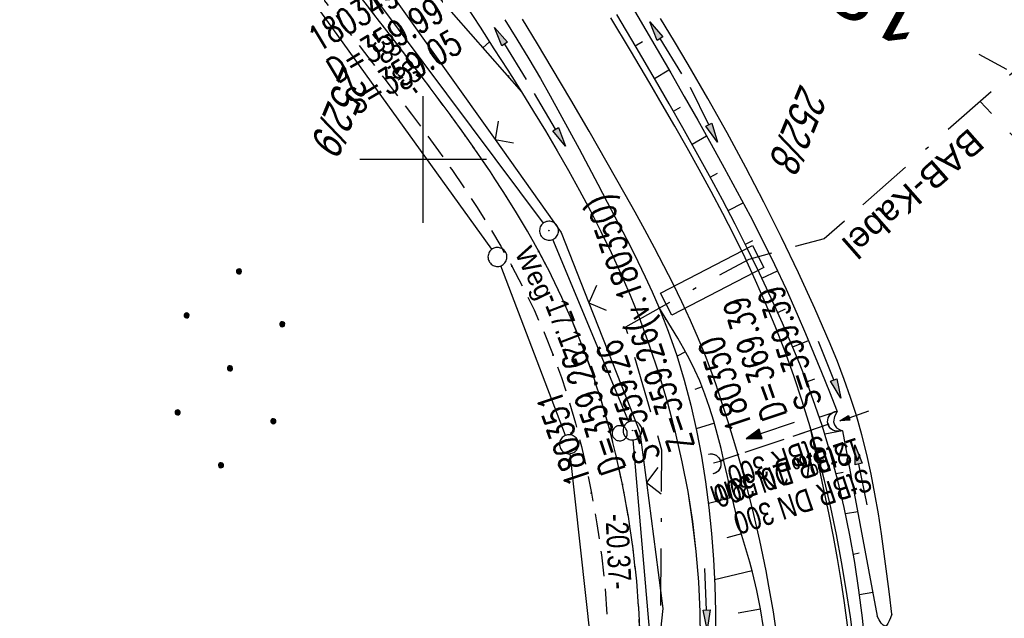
# Model space of a CAD drawing. Extents: x 507679 to 508175, y 445771 to 446563.
# Tile 36 of 43: x 507968 to 508046, y 446464 to 446511. Entities that reach past the tile are written whole.
import ezdxf
from ezdxf.enums import TextEntityAlignment as Align

# ---------------------------------------------------------------- set-up
doc = ezdxf.new("R2010")
doc.units = 0
doc.header["$LTSCALE"] = 10
doc.header["$MEASUREMENT"] = 0
for name, pattern in [('ACAD_ISO16W100', [73, 15, -6.5, 15, -6.5, 15, -7, 1, -7]), ('AUSGEZOGEN', [0]), ('LT00', [0]), ('LT11', [0.3, 0.2, -0.1]), ('LT12', [0.4, 0.3, -0.1]), ('LT17', [0.15, 0.1, -0.05]), ('STRICHLINIE2', [0.375, 0.25, -0.125])]:
    doc.linetypes.add(name, pattern=pattern)
doc.layers.get('0').update_dxf_attribs({"linetype": 'LT00'})
for name, color, linetype in [('--EK_FBR', 250, 'LT00'), ('--EK_Halt-Pfeil', 4, 'LT00'), ('--EK_Haltung', 7, 'STRICHLINIE2'), ('--EK_Haltung-Text', 140, 'LT00'), ('--EK_Schacht-Text', 5, 'LT00'), ('--EK_ST-93-1', 30, 'LT17'), ('--EL_DFK_AB_L', 21, 'LT00'), ('--EL_DFK_AB_P', 7, 'LT00'), ('--EL_Halt-Pfeil', 4, 'LT00'), ('--EL_Haltung', 182, 'STRICHLINIE2'), ('--EL_Haltung-Text', 182, 'LT00'), ('ABSTAND', 8, 'LT00'), ('BAB-KABEL', 220, 'ACAD_ISO16W100'), ('BAB-KABEL_TEXT', 221, 'Continuous'), ('DFK_AB_L', 21, 'LT00'), ('DFK_AB_P', 7, 'LT00'), ('DFK_FLUR_NR', 250, 'LT00'), ('DFK_FLURNR_PFEIL', 250, 'LT00'), ('DFK_GZPKT', 250, 'LT00'), ('DFK_KATASTER', 250, 'LT00'), ('DFK_NUTZUNG', 250, 'LT00'), ('DFK_VERMPKT', 252, 'LT00'), ('DL', 182, 'LT12'), ('DL_PFEIL', 201, 'LT00'), ('DL_TEXT', 182, 'LT00'), ('FELDWEG_TEXT', 250, 'Continuous'), ('PFEIL', 140, 'AUSGEZOGEN'), ('V127_AFBR_BAB', 250, 'LT00'), ('V127_BOESCH', 250, 'LT00'), ('V127_BOSCHUNG', 250, 'LT00'), ('V127_FELDWEG', 250, 'LT11'), ('V127_GRABEN', 250, 'LT00'), ('V127_LD_MARK', 250, 'LT00'), ('V127_RASTER', 250, 'LT00'), ('V127_UK_DURCH', 182, 'LT00'), ('V127_ZAUN', 40, 'LT00'), ('V128_AFBR_BAB', 250, 'LT00'), ('V128_BOESCH', 250, 'LT00'), ('V128_BOSCHUNG', 250, 'LT00'), ('V128_FELDWEG', 250, 'LT11'), ('V128_GRABEN', 250, 'LT00'), ('V128_LD_MARK', 250, 'LT00'), ('V128_RASTER', 250, 'LT00'), ('V128_UK_DURCH', 182, 'LT00'), ('V128_ZAUN', 40, 'LT00')]:
    doc.layers.add(name, color=color, linetype=linetype)
doc.styles.add('Beschrift', font='ARIAL.TTF')
doc.styles.add('Haltungsbeschriftung', font='ARIAL.TTF', dxfattribs={"width": 0.75})
doc.styles.add('schachtbeschriftung', font='romans.shx', dxfattribs={"width": 0.75, "height": 2})
doc.styles.get("Standard").update_dxf_attribs({"font": 'ARIAL.TTF'})

# ---------------------------------------------------------------- blocks, each defined once
blk = doc.blocks.new('SYMB7060')
at = {"color": 0, "linetype": 'ByBlock'}
for p, q in [((-0.26, 0), (0, 0)), ((-0.08, 0.045), (0, 0)), ((0, 0), (-0.08, -0.045))]:
    blk.add_line(p, q, dxfattribs=at)
blk = doc.blocks.new('SYMB7010')
at = {"color": 0, "linetype": 'ByBlock'}
for points in [[(-0.031408, 0.499213), (-0.093728, 0.49134), (-0.15457, 0.475719), (-0.212975, 0.452595), (-0.268021, 0.422333), (-0.31884, 0.385411), (-0.36463, 0.342411), (-0.40467, 0.29401), (-0.438329, 0.240973), (-0.465074, 0.184136), (-0.484486, 0.124395), (-0.496256, 0.062692), (-0.5002, 0)], [(-0.5002, 0), (-0.496256, -0.062692), (-0.484486, -0.124395), (-0.465075, -0.184136), (-0.438329, -0.240973), (-0.404671, -0.29401), (-0.36463, -0.342411), (-0.31884, -0.385411), (-0.268021, -0.422333), (-0.212975, -0.452595), (-0.154571, -0.475719), (-0.093728, -0.49134), (-0.031408, -0.499213), (0.031408, -0.499213)], [(0.5002, 0), (0.496256, 0.062692), (0.484485, 0.124395), (0.465074, 0.184136), (0.438329, 0.240973), (0.40467, 0.29401), (0.36463, 0.342411), (0.31884, 0.385411), (0.268021, 0.422333), (0.212975, 0.452595), (0.15457, 0.475719), (0.093728, 0.49134), (0.031408, 0.499213), (-0.031408, 0.499213)], [(0.031408, -0.499213), (0.093728, -0.491341), (0.15457, -0.475719), (0.212975, -0.452595), (0.268021, -0.422333), (0.31884, -0.385411), (0.36463, -0.342411), (0.404671, -0.294011), (0.438329, -0.240974), (0.465075, -0.184136), (0.484486, -0.124395), (0.496256, -0.062692), (0.500201, 0)]]:
    blk.add_lwpolyline(points, dxfattribs=at)
blk = doc.blocks.new('Ackerland7')
at = {"layer": 'DFK_NUTZUNG', "color": 0, "linetype": 'ByBlock'}
for p, q in [((-4, 3.928), (-4, 3.67)), ((-3.95, 3.628), (-3.95, 3.97)), ((-3.9, 3.99), (-3.9, 3.607)), ((-3.85, 3.601), (-3.85, 3.997)), ((-3.8, 3.99), (-3.8, 3.607)), ((-3.75, 3.628), (-3.75, 3.97)), ((-3.7, 3.928), (-3.7, 3.67)), ((3.7, 3.929), (3.7, 3.671)), ((3.75, 3.629), (3.75, 3.971)), ((3.8, 3.992), (3.8, 3.608)), ((3.85, 3.602), (3.85, 3.998)), ((3.9, 3.992), (3.9, 3.608)), ((3.95, 3.629), (3.95, 3.971)), ((4, 3.929), (4, 3.671)), ((-3.65, 3.798), (-3.65, 3.8)), ((4.05, 3.799), (4.05, 3.801)), ((-7.85, 0.129), (-7.85, -0.129)), ((-7.8, -0.171), (-7.8, 0.171)), ((-7.75, 0.192), (-7.75, -0.192)), ((-7.7, -0.198), (-7.7, 0.198)), ((-7.65, 0.192), (-7.65, -0.192)), ((-7.6, -0.171), (-7.6, 0.171)), ((-7.55, 0.129), (-7.55, -0.129)), ((-7.5, -0.001), (-7.5, 0.001)), ((-0.15, 0.129), (-0.15, -0.129)), ((-0.1, -0.171), (-0.1, 0.171)), ((-0.05, 0.192), (-0.05, -0.192)), ((0, -0.198), (0, 0.198)), ((0.05, 0.192), (0.05, -0.192)), ((0.1, -0.171), (0.1, 0.171)), ((0.15, 0.129), (0.15, -0.129)), ((0.2, -0.001), (0.2, 0.001)), ((7.55, 0.129), (7.55, -0.129)), ((7.6, -0.171), (7.6, 0.171)), ((7.65, 0.192), (7.65, -0.192)), ((7.7, -0.198), (7.7, 0.198)), ((7.75, 0.192), (7.75, -0.192)), ((7.8, -0.171), (7.8, 0.171)), ((7.85, 0.129), (7.85, -0.129)), ((7.9, -0.001), (7.9, 0.001)), ((-4, -3.671), (-4, -3.929)), ((-3.95, -3.971), (-3.95, -3.629)), ((-3.9, -3.608), (-3.9, -3.992)), ((-3.85, -3.998), (-3.85, -3.602)), ((-3.8, -3.608), (-3.8, -3.992)), ((-3.75, -3.971), (-3.75, -3.629)), ((-3.7, -3.671), (-3.7, -3.929)), ((-3.65, -3.801), (-3.65, -3.799)), ((3.7, -3.671), (3.7, -3.929)), ((3.75, -3.971), (3.75, -3.629)), ((3.8, -3.608), (3.8, -3.992)), ((3.85, -3.998), (3.85, -3.602)), ((3.9, -3.608), (3.9, -3.992)), ((3.95, -3.971), (3.95, -3.629)), ((4, -3.671), (4, -3.929)), ((4.05, -3.801), (4.05, -3.799))]:
    blk.add_line(p, q, dxfattribs=at)
for points in [[(-3.65, 3.799), (-3.67, 3.886), (-3.725, 3.955), (-3.805, 3.994), (-3.894, 3.994), (-3.975, 3.955), (-4.03, 3.886), (-4.05, 3.799), (-4.03, 3.712), (-3.975, 3.642), (-3.894, 3.604), (-3.805, 3.604), (-3.725, 3.642), (-3.67, 3.712), (-3.65, 3.799)], [(4.05, 3.8), (4.03, 3.887), (3.975, 3.956), (3.894, 3.995), (3.805, 3.995), (3.725, 3.956), (3.67, 3.887), (3.65, 3.8), (3.67, 3.713), (3.725, 3.644), (3.805, 3.605), (3.894, 3.605), (3.975, 3.644), (4.03, 3.713), (4.05, 3.8)], [(-7.5, 0), (-7.52, 0.087), (-7.575, 0.156), (-7.655, 0.195), (-7.744, 0.195), (-7.825, 0.156), (-7.88, 0.087), (-7.9, 0)], [(0.2, 0), (0.18, 0.087), (0.125, 0.156), (0.045, 0.195), (-0.044, 0.195), (-0.125, 0.156), (-0.18, 0.087), (-0.2, 0)], [(-0.2, 0), (-0.18, -0.087), (-0.125, -0.156), (-0.044, -0.195), (0.045, -0.195), (0.125, -0.156), (0.18, -0.087), (0.2, 0)], [(7.9, 0), (7.88, 0.087), (7.825, 0.156), (7.744, 0.195), (7.655, 0.195), (7.575, 0.156), (7.52, 0.087), (7.5, 0)], [(7.5, 0), (7.52, -0.087), (7.575, -0.156), (7.655, -0.195), (7.744, -0.195), (7.825, -0.156), (7.88, -0.087), (7.9, 0)], [(-7.9, 0), (-7.88, -0.087), (-7.825, -0.156), (-7.744, -0.195), (-7.655, -0.195), (-7.575, -0.156), (-7.52, -0.087), (-7.5, 0)], [(-3.65, -3.8), (-3.67, -3.713), (-3.725, -3.644), (-3.805, -3.605), (-3.894, -3.605), (-3.975, -3.644), (-4.03, -3.713), (-4.05, -3.8), (-4.03, -3.887), (-3.975, -3.956), (-3.894, -3.995), (-3.805, -3.995), (-3.725, -3.956), (-3.67, -3.887), (-3.65, -3.8)], [(4.05, -3.8), (4.03, -3.713), (3.975, -3.644), (3.894, -3.605), (3.805, -3.605), (3.725, -3.644), (3.67, -3.713), (3.65, -3.8), (3.67, -3.887), (3.725, -3.956), (3.805, -3.995), (3.894, -3.995), (3.975, -3.956), (4.03, -3.887), (4.05, -3.8)]]:
    blk.add_lwpolyline(points, dxfattribs=at)
blk = doc.blocks.new('SYMB0011')
at = {"color": 0, "linetype": 'ByBlock'}
for p, q in [((0.5, 0), (-0.5, 0)), ((0, 0.5), (0, -0.5))]:
    blk.add_line(p, q, dxfattribs=at)
blk = doc.blocks.new('SYMB0024')
at = {"color": 0, "linetype": 'ByBlock'}
for p, q in [((-0.5, 0.5), (0, 0)), ((0, 0), (0.5, 0.5))]:
    blk.add_line(p, q, dxfattribs=at)
blk = doc.blocks.new('Pfreil3')
at = {"layer": 'PFEIL'}
blk.add_hatch(color=256, dxfattribs=at).paths.add_polyline_path([(-1.549, 0.273), (-1.549, -0.273), (0, 0)])
for p, q in [((-1.549, 0), (-4.831, 0)), ((-1.549, -0.273), (-1.549, 0.273)), ((-1.549, 0.273), (0, 0)), ((0, 0), (-1.549, -0.273))]:
    blk.add_line(p, q, dxfattribs=at)
blk = doc.blocks.new('SYMB1107')
at = {"color": 0, "linetype": 'ByBlock'}
for points in [[(-0.2, 0), (-0.196157, 0.039018), (-0.184776, 0.076537), (-0.166294, 0.111114), (-0.141421, 0.141421), (-0.111114, 0.166294), (-0.076537, 0.184776), (-0.039018, 0.196157), (0, 0.2)], [(0, 0.2), (0.039018, 0.196157), (0.076537, 0.184776), (0.111114, 0.166294), (0.141421, 0.141421), (0.166294, 0.111114), (0.184776, 0.076537), (0.196157, 0.039018), (0.2, 0)]]:
    blk.add_lwpolyline(points, dxfattribs=at)
blk = doc.blocks.new('SYMB0003')
at = {"color": 0, "linetype": 'ByBlock'}
for p, q in [((-0.015712, 0), (0.010166, 0.012015)), ((0, -0.021257), (-0.015712, 0)), ((0.010166, 0.012015), (0, -0.021257))]:
    blk.add_line(p, q, dxfattribs=at)
for points in [[(-0.031395, 0.499013), (-0.093691, 0.491144), (-0.154509, 0.475528), (-0.21289, 0.452414), (-0.267913, 0.422164), (-0.318712, 0.385257), (-0.364484, 0.342274), (-0.404509, 0.293893), (-0.438154, 0.240877), (-0.464888, 0.184062), (-0.484292, 0.124345), (-0.496058, 0.062667), (-0.5, 0)], [(-0.5, 0), (-0.496058, -0.062667), (-0.484292, -0.124345), (-0.464888, -0.184062), (-0.438154, -0.240877), (-0.404509, -0.293893), (-0.364485, -0.342274), (-0.318712, -0.385257), (-0.267914, -0.422164), (-0.21289, -0.452414), (-0.154509, -0.475529), (-0.093691, -0.491144), (-0.031395, -0.499014), (0.031395, -0.499014)], [(0.5, 0), (0.496057, 0.062667), (0.484292, 0.124345), (0.464888, 0.184062), (0.438153, 0.240877), (0.404509, 0.293893), (0.364484, 0.342274), (0.318712, 0.385257), (0.267913, 0.422164), (0.21289, 0.452414), (0.154509, 0.475528), (0.093691, 0.491144), (0.031395, 0.499013), (-0.031395, 0.499013)], [(0.031395, -0.499014), (0.093691, -0.491144), (0.154509, -0.475529), (0.21289, -0.452414), (0.267914, -0.422164), (0.318712, -0.385257), (0.364485, -0.342274), (0.404509, -0.293893), (0.438154, -0.240877), (0.464889, -0.184062), (0.484292, -0.124345), (0.496058, -0.062667), (0.5, 0)]]:
    blk.add_lwpolyline(points, dxfattribs=at)
blk = doc.blocks.new('SYMB0070')
at = {"color": 0, "linetype": 'ByBlock'}
for p, q in [((-0.5, 0), (0.2, 0)), ((0.5, 0), (0.2, 0.1)), ((0.2, 0.1), (0.2, 0)), ((0.468, 0), (0.21, 0.086)), ((0.21, 0.086), (0.21, -0.086)), ((0.21, -0.086), (0.468, 0)), ((0.22, -0.072), (0.437, 0)), ((0.23, -0.058), (0.405, 0)), ((0.24, -0.045), (0.374, 0)), ((0.342, 0), (0.25, 0.031)), ((0.25, 0.031), (0.25, -0.031)), ((0.25, -0.031), (0.342, 0)), ((0.26, -0.017), (0.31, 0)), ((0.27, -0.003), (0.279, 0))]:
    blk.add_line(p, q, dxfattribs=at)
for points in [[(0.2, 0), (0.2, -0.1), (0.5, 0)], [(0.437, 0), (0.22, 0.072), (0.22, -0.072)], [(0.405, 0), (0.23, 0.058), (0.23, -0.058)], [(0.374, 0), (0.24, 0.045), (0.24, -0.045)], [(0.31, 0), (0.26, 0.017), (0.26, -0.017)], [(0.279, 0), (0.27, 0.003), (0.27, -0.003)]]:
    blk.add_lwpolyline(points, dxfattribs=at)

msp = doc.modelspace()

# ---------------------------------------------------------------- linework, layer by layer
at = {"layer": '--EK_FBR', "color": 2}
for points in [[(508030.601, 446478.868), (508029.982, 446480.882), (508029.316, 446482.88), (508028.6, 446484.861), (508027.836, 446486.823), (508027.079, 446488.636), (508026.283, 446490.433), (508025.451, 446492.214), (508024.587, 446493.98), (508023.694, 446495.733), (508022.775, 446497.473), (508021.834, 446499.203), (508020.874, 446500.924), (508019.899, 446502.636), (508018.911, 446504.341), (508017.915, 446506.04), (508016.383, 446508.625), (508014.84, 446511.201)], [(508027.997, 446462.2), (508027.695, 446464.235), (508027.348, 446466.261), (508027.119, 446467.477), (508026.623, 446469.875), (508026.071, 446472.262), (508025.464, 446474.637), (508024.804, 446476.997), (508024.093, 446479.343), (508023.332, 446481.671), (508023.132, 446482.256), (508022.927, 446482.838), (508022.367, 446484.334), (508021.766, 446485.813), (508021.128, 446487.278), (508020.458, 446488.729), (508019.759, 446490.168), (508019.035, 446491.596), (508018.291, 446493.015), (508017.531, 446494.425), (508016.758, 446495.829), (508015.977, 446497.228), (508014.558, 446499.738), (508013.125, 446502.236), (508011.675, 446504.722), (508010.207, 446507.197), (508009.034, 446509.146), (508007.851, 446511.089)], [(508027.997, 446462.2), (508027.695, 446464.235), (508027.348, 446466.261), (508027.119, 446467.477), (508026.623, 446469.875), (508026.071, 446472.262), (508025.464, 446474.637), (508024.804, 446476.997), (508024.093, 446479.343), (508023.332, 446481.671), (508023.132, 446482.255), (508022.927, 446482.838), (508022.367, 446484.334), (508021.766, 446485.813), (508021.128, 446487.278), (508020.458, 446488.729), (508019.759, 446490.168), (508019.035, 446491.596), (508018.291, 446493.014), (508017.531, 446494.425), (508016.758, 446495.829), (508015.977, 446497.228), (508014.558, 446499.738), (508013.125, 446502.236), (508011.675, 446504.722), (508010.207, 446507.197), (508009.034, 446509.146), (508007.851, 446511.089)]]:
    msp.add_lwpolyline(points, dxfattribs=at)
at = {"layer": '--EK_FBR'}
for points in [[(508034.332, 446442.346), (508034.462, 446443.407), (508034.609, 446444.818), (508034.723, 446446.232), (508034.808, 446447.823), (508034.849, 446449.417), (508034.851, 446451.013), (508034.817, 446452.608), (508034.737, 446454.484), (508034.617, 446456.358), (508034.46, 446458.228), (508034.268, 446460.096), (508034.044, 446461.961), (508033.792, 446463.823), (508033.462, 446465.998), (508033.095, 446468.167), (508032.687, 446470.328), (508032.236, 446472.48), (508031.739, 446474.622), (508031.195, 446476.752), (508030.601, 446478.868)], [(508034.044, 446461.961), (508033.792, 446463.823), (508033.462, 446465.998), (508033.095, 446468.167), (508032.687, 446470.328), (508032.236, 446472.48), (508031.739, 446474.622), (508031.195, 446476.752), (508030.601, 446478.868), (508030.601, 446478.868)]]:
    msp.add_lwpolyline(points, dxfattribs=at)
at = {"layer": '--EK_Haltung'}
msp.add_line((508032.074, 446479.059), (508023.458, 446476.156), dxfattribs=at)
at = {"layer": '--EK_ST-93-1', "ltscale": 2.5}
msp.add_line((508079.074, 446489.145), (508043.965, 446508.309), dxfattribs=at)
at = {"layer": '--EL_DFK_AB_L'}
for p, q in [((508009.502, 446494.968), (507990.169, 446520.886)), ((508016.261, 446479.26), (508010.24, 446493.677)), ((508018.217, 446459.018), (508016.614, 446477.82))]:
    msp.add_line(p, q, dxfattribs=at)
at = {"layer": '--EL_Haltung'}
msp.add_line((508032.074, 446479.059), (508023.458, 446476.156), dxfattribs=at)
at = {"layer": 'BAB-KABEL', "ltscale": 0.03, "flags": 128}
for points in [[(508053.195, 446514.557), (508053.055, 446512.517), (508031.724, 446493.735), (508025.765, 446492.102), (508020.21, 446489.1), (508016.01, 446486.751), (508018.853, 446477.045), (508018.707, 446455.032), (508016.469, 446434.121), (508001.556, 446402.935), (507988.746, 446377.199), (507959.8, 446320.202), (507925.33, 446249.311), (507916.941, 446230.238), (507900.171, 446187.505), (507899.3, 446183.352), (507895.111, 446171.982), (507885.59, 446156.978), (507861.927, 446087.711), (507849.064, 446048.467), (507830.929, 445993.111), (507819.179, 445959.431), (507803.721, 445939.685), (507777.25, 445905.809), (507782.056, 445900.056), (507801.85, 445885.768), (507805.534, 445872.298), (507800.258, 445847.408), (507794.949, 445819.996)], [(508060.098, 446487.803), (508053.029, 446495.174), (508044.042, 446504.581)]]:
    msp.add_lwpolyline(points, dxfattribs=at)
at = {"layer": 'BAB-KABEL_TEXT'}
msp.add_lwpolyline([(508019.675, 446487.689), (508018.768, 446489.44), (508026.03, 446493.208), (508026.937, 446491.457)], close=True, dxfattribs=at)
at = {"layer": 'DFK_AB_L'}
for p, q in [((508009.502, 446494.968), (507990.169, 446520.886)), ((508016.261, 446479.26), (508010.24, 446493.677)), ((508018.217, 446459.018), (508016.614, 446477.82))]:
    msp.add_line(p, q, dxfattribs=at)
at = {"layer": 'DFK_KATASTER'}
for p, q in [((508005.432, 446492.896), (507986.569, 446519.08)), ((508011.263, 446478.179), (508006.138, 446491.588)), ((508013.537, 446459.525), (508011.614, 446476.734))]:
    msp.add_line(p, q, dxfattribs=at)
at = {"layer": 'DL'}
msp.add_line((508032.074, 446479.059), (508023.458, 446476.156), dxfattribs=at)
at = {"layer": 'V127_AFBR_BAB', "color": 0}
for points in [[(508030.601, 446478.868), (508029.982, 446480.882), (508029.316, 446482.88), (508028.6, 446484.861), (508027.836, 446486.823), (508027.079, 446488.636), (508026.283, 446490.433), (508025.451, 446492.214), (508024.587, 446493.98), (508023.694, 446495.733), (508022.775, 446497.473), (508021.834, 446499.203), (508020.874, 446500.924), (508019.899, 446502.636), (508018.911, 446504.341), (508017.915, 446506.04), (508016.383, 446508.625), (508014.84, 446511.201)], [(508027.997, 446462.2), (508027.695, 446464.235), (508027.348, 446466.261), (508027.119, 446467.477), (508026.623, 446469.875), (508026.071, 446472.262), (508025.464, 446474.637), (508024.804, 446476.997), (508024.093, 446479.343), (508023.332, 446481.671), (508023.132, 446482.256), (508022.927, 446482.838), (508022.367, 446484.334), (508021.766, 446485.813), (508021.128, 446487.278), (508020.458, 446488.729), (508019.759, 446490.168), (508019.035, 446491.596), (508018.291, 446493.015), (508017.531, 446494.425), (508016.758, 446495.829), (508015.977, 446497.228), (508014.558, 446499.738), (508013.125, 446502.236), (508011.675, 446504.722), (508010.207, 446507.197), (508009.034, 446509.146), (508007.851, 446511.089)]]:
    msp.add_lwpolyline(points, dxfattribs=at)
at = {"layer": 'V127_AFBR_BAB'}
msp.add_lwpolyline([(508034.332, 446442.346), (508034.462, 446443.407), (508034.609, 446444.818), (508034.723, 446446.232), (508034.808, 446447.823), (508034.849, 446449.417), (508034.851, 446451.013), (508034.817, 446452.608), (508034.737, 446454.484), (508034.617, 446456.358), (508034.46, 446458.228), (508034.268, 446460.096), (508034.044, 446461.961), (508033.792, 446463.823), (508033.462, 446465.998), (508033.095, 446468.167), (508032.687, 446470.328), (508032.236, 446472.48), (508031.739, 446474.622), (508031.195, 446476.752), (508030.601, 446478.868)], dxfattribs=at)
at = {"layer": 'V127_BOESCH'}
for points in [[(507984.789, 446535.986), (507985.891, 446534.056), (507987.199, 446531.869), (507988.552, 446529.709), (507989.949, 446527.575), (507991.388, 446525.469), (507992.866, 446523.389), (507994.382, 446521.337), (507995.933, 446519.313), (507997.194, 446517.717), (507998.474, 446516.137), (507999.77, 446514.57), (508001.081, 446513.015), (508002.403, 446511.47), (508003.734, 446509.933), (508005.072, 446508.402), (508006.416, 446506.874), (508007.761, 446505.349)], [(508034.913, 446462.117), (508034.74, 446463.737), (508034.462, 446465.932), (508034.13, 446468.121), (508033.741, 446470.3), (508033.294, 446472.468), (508032.784, 446474.621), (508032.21, 446476.756), (508031.568, 446478.871), (508031.009, 446480.535), (508030.411, 446482.185), (508029.776, 446483.822), (508029.11, 446485.446), (508028.416, 446487.059), (508027.526, 446489.036), (508026.603, 446490.998), (508025.651, 446492.946), (508024.67, 446494.88), (508023.666, 446496.802), (508022.639, 446498.713), (508021.594, 446500.614), (508020.532, 446502.506), (508019.457, 446504.391), (508018.371, 446506.268), (508016.847, 446508.871), (508015.309, 446511.465)], [(508026.906, 446462.974), (508026.679, 446464.451), (508026.394, 446465.916), (508026.044, 446467.367), (508025.825, 446468.156), (508025.593, 446468.943), (508025.359, 446469.731), (508025.131, 446470.521), (508024.839, 446471.615), (508024.569, 446472.715), (508024.313, 446473.821), (508024.063, 446474.928), (508023.812, 446476.034), (508023.553, 446477.136), (508023.277, 446478.231), (508022.978, 446479.317), (508022.648, 446480.389), (508022.28, 446481.446), (508021.865, 446482.485), (508021.475, 446483.347), (508021.053, 446484.195), (508020.603, 446485.032), (508020.131, 446485.861), (508019.643, 446486.684), (508019.144, 446487.502), (508018.64, 446488.318)]]:
    msp.add_lwpolyline(points, dxfattribs=at)
at = {"layer": 'V127_BOSCHUNG'}
for p, q in [((508004.704, 446508.822), (508005.249, 446509.3)), ((508016.771, 446509), (508017.35, 446509.339)), ((508006.686, 446506.567), (508006.785, 446506.655)), ((508018.287, 446506.412), (508019.432, 446507.082)), ((508019.785, 446503.817), (508020.357, 446504.147)), ((508021.259, 446501.214), (508022.413, 446501.86)), ((508022.703, 446498.594), (508023.287, 446498.912)), ((508024.112, 446495.955), (508025.296, 446496.58)), ((508025.477, 446493.293), (508026.077, 446493.6)), ((508026.787, 446490.613), (508028.009, 446491.201)), ((508028.039, 446487.907), (508028.658, 446488.186)), ((508019.215, 446487.386), (508019.135, 446487.337)), ((508029.223, 446485.174), (508030.475, 446485.692)), ((508020.743, 446484.776), (508020.072, 446484.433)), ((508030.326, 446482.409), (508030.971, 446482.652)), ((508022.054, 446482.027), (508021.483, 446481.8)), ((508031.325, 446479.611), (508032.731, 446480.083)), ((508023.03, 446479.136), (508021.591, 446478.707)), ((508033.171, 446478.532), (508031.758, 446478.268)), ((508023.776, 446476.192), (508022.957, 446475.99)), ((508033.211, 446475.233), (508032.653, 446475.129)), ((508024.439, 446473.272), (508022.561, 446472.801)), ((508034.367, 446472.143), (508033.403, 446471.963)), ((508025.17, 446470.384), (508024.016, 446470.08)), ((508034.492, 446468.86), (508034.019, 446468.772)), ((508026.018, 446467.464), (508023.049, 446466.752)), ((508035.562, 446465.754), (508034.512, 446465.558)), ((508026.682, 446464.429), (508024.905, 446464.117))]:
    msp.add_line(p, q, dxfattribs=at)
at = {"layer": 'V127_FELDWEG', "flags": 128}
for points in [[(507975.145, 446539.007), (507975.235, 446538.823), (507976.693, 446536.015), (507978.216, 446533.244), (507979.803, 446530.513), (507981.056, 446528.459), (507982.344, 446526.428), (507983.663, 446524.417), (507985.013, 446522.425), (507986.389, 446520.449), (507987.789, 446518.489), (507989.21, 446516.542), (507990.649, 446514.606), (507992.104, 446512.68), (507993.571, 446510.761), (507994.676, 446509.328), (507995.783, 446507.896), (507996.887, 446506.463), (507997.987, 446505.026), (507999.077, 446503.583), (508000.154, 446502.133), (508001.214, 446500.672), (508002.254, 446499.199), (508003.27, 446497.71), (508004.258, 446496.205), (508005.214, 446494.68), (508006.136, 446493.134), (508007.018, 446491.564), (508007.92, 446489.847), (508008.767, 446488.1), (508009.557, 446486.327), (508010.283, 446484.527), (508010.927, 446482.751), (508011.511, 446480.954), (508012.037, 446479.139), (508012.511, 446477.307), (508012.934, 446475.462), (508013.311, 446473.605), (508013.736, 446471.174), (508014.087, 446468.731), (508014.359, 446466.278), (508014.552, 446463.818), (508014.661, 446461.354), (508014.685, 446458.889), (508014.621, 446456.426), (508014.467, 446453.968), (508014.247, 446451.74), (508014.104, 446450.662)], [(508016.463, 446449.692), (508016.671, 446451.198), (508016.935, 446453.765), (508017.107, 446456.341), (508017.188, 446458.921), (508017.177, 446461.502), (508017.075, 446464.081), (508016.882, 446466.655), (508016.599, 446469.219), (508016.224, 446471.77), (508015.76, 446474.306), (508015.268, 446476.556), (508014.704, 446478.788), (508014.064, 446480.998), (508013.349, 446483.185), (508012.556, 446485.345), (508011.79, 446487.231), (508010.963, 446489.092), (508010.079, 446490.925), (508009.139, 446492.727), (508008.24, 446494.334), (508007.299, 446495.917), (508006.323, 446497.478), (508005.313, 446499.019), (508004.275, 446500.542), (508003.212, 446502.051), (508002.128, 446503.546), (508001.027, 446505.032), (507999.914, 446506.51), (507998.792, 446507.982), (507997.665, 446509.452), (507996.537, 446510.92), (507995.413, 446512.391), (507993.818, 446514.499), (507992.241, 446516.618), (507990.684, 446518.749), (507989.151, 446520.894), (507987.643, 446523.056), (507986.165, 446525.237), (507984.718, 446527.438), (507983.306, 446529.661), (507981.932, 446531.909), (507980.372, 446534.577), (507978.87, 446537.279), (507978.516, 446537.951)]]:
    msp.add_lwpolyline(points, dxfattribs=at)
at = {"layer": 'V127_GRABEN'}
msp.add_line((508033.167, 446478.552), (508035.912, 446463.887), dxfattribs=at)
for points in [[(508003.401, 446512.158), (508004.499, 446510.462), (508005.594, 446508.763), (508006.683, 446507.059), (508007.761, 446505.349), (508008.717, 446503.806), (508009.659, 446502.255), (508010.583, 446500.693), (508011.487, 446499.12), (508012.368, 446497.535), (508013.222, 446495.935), (508014.058, 446494.297), (508014.861, 446492.642), (508015.629, 446490.969), (508016.359, 446489.279), (508017.05, 446487.57), (508017.882, 446485.327), (508018.642, 446483.054), (508019.327, 446480.756), (508019.936, 446478.435), (508020.466, 446476.095), (508020.916, 446473.739), (508021.284, 446471.369), (508021.569, 446468.99), (508021.767, 446466.605), (508021.878, 446464.216), (508021.902, 446462.093)], [(508016.533, 446512.068), (508018.057, 446509.457), (508019.572, 446506.84), (508020.647, 446504.972), (508021.714, 446503.099), (508022.772, 446501.22), (508023.815, 446499.333), (508024.841, 446497.438), (508025.846, 446495.532), (508026.826, 446493.615), (508027.777, 446491.684), (508028.697, 446489.739), (508029.582, 446487.777), (508030.24, 446486.249), (508030.88, 446484.713), (508031.506, 446483.17), (508032.122, 446481.624), (508032.734, 446480.075)], [(508006.452, 446511.057), (508007.407, 446509.52), (508008.345, 446507.973), (508009.262, 446506.414), (508010.047, 446505.035), (508010.817, 446503.647), (508011.574, 446502.252), (508012.322, 446500.851), (508013.065, 446499.446), (508013.805, 446498.039), (508014.545, 446496.631), (508015.164, 446495.458), (508015.78, 446494.284), (508016.388, 446493.106), (508016.984, 446491.923), (508017.561, 446490.732), (508018.115, 446489.531), (508018.64, 446488.318), (508019.385, 446486.422), (508020.053, 446484.496), (508020.646, 446482.542), (508021.168, 446480.564), (508021.622, 446478.565), (508022.009, 446476.548), (508022.335, 446474.517), (508022.6, 446472.474), (508022.809, 446470.423), (508022.964, 446468.367), (508023.068, 446466.309), (508023.124, 446464.253), (508023.095, 446459.976)], [(508037.062, 446464.039), (508036.871, 446465.633), (508036.675, 446467.226), (508036.469, 446468.815), (508036.246, 446470.401), (508036.001, 446471.98), (508035.729, 446473.552), (508035.425, 446475.116), (508035.082, 446476.669), (508034.697, 446478.211), (508034.262, 446479.739), (508033.801, 446481.177), (508033.298, 446482.603), (508032.758, 446484.017), (508032.187, 446485.423), (508031.592, 446486.819), (508030.979, 446488.208), (508029.681, 446491.038), (508028.334, 446493.842), (508026.941, 446496.62), (508025.505, 446499.375), (508024.027, 446502.107), (508022.51, 446504.817), (508020.956, 446507.506), (508019.872, 446509.337), (508018.775, 446511.16)], [(508032.734, 446480.075), (508032.532, 446479.685), (508032.441, 446479.255), (508032.531, 446479.003), (508032.693, 446478.789), (508032.912, 446478.634), (508033.167, 446478.552)], [(508037.062, 446464.039), (508036.959, 446463.759), (508036.855, 446463.501), (508036.748, 446463.289), (508036.637, 446463.145), (508036.519, 446463.092), (508036.376, 446463.16), (508036.225, 446463.34), (508036.07, 446463.595), (508035.912, 446463.887)]]:
    msp.add_lwpolyline(points, dxfattribs=at)
at = {"layer": 'V127_LD_MARK'}
msp.add_lwpolyline([(508033.319, 446442.763), (508033.445, 446443.542), (508033.745, 446445.854), (508033.967, 446448.175), (508034.1, 446450.318), (508034.166, 446452.465), (508034.166, 446454.614), (508034.105, 446456.762), (508033.982, 446458.907), (508033.802, 446461.047), (508033.565, 446463.181), (508033.329, 446464.939), (508033.06, 446466.692), (508032.762, 446468.441), (508032.439, 446470.185), (508032.096, 446471.926), (508031.737, 446473.664), (508031.365, 446475.399), (508030.985, 446477.134), (508030.601, 446478.868)], dxfattribs=at)
at = {"layer": 'V127_RASTER'}
for p, q in [((507999.999, 446495), (507999.999, 446505)), ((508004.997, 446500), (507994.997, 446500))]:
    msp.add_line(p, q, dxfattribs=at)
at = {"layer": 'V127_ZAUN'}
msp.add_line((507996.976, 446513.795), (508005.676, 446501.576), dxfattribs=at)
for points in [[(508005.676, 446501.576), (508010.912, 446494.221), (508013.102, 446488.665)], [(508013.102, 446488.665), (508017.132, 446478.44), (508017.647, 446474.464)], [(508017.647, 446474.464), (508018.941, 446464.483), (508018.431, 446459.574)]]:
    msp.add_lwpolyline(points, dxfattribs=at)
at = {"layer": 'V128_AFBR_BAB', "color": 0}
for points in [[(508030.601, 446478.868), (508029.982, 446480.882), (508029.316, 446482.88), (508028.6, 446484.861), (508027.836, 446486.823), (508027.079, 446488.637), (508026.283, 446490.433), (508025.451, 446492.214), (508024.587, 446493.98), (508023.694, 446495.733), (508022.775, 446497.473), (508021.834, 446499.203), (508020.874, 446500.924), (508019.899, 446502.636), (508018.911, 446504.341), (508017.915, 446506.04), (508016.383, 446508.625), (508014.84, 446511.201)], [(508027.997, 446462.2), (508027.695, 446464.235), (508027.348, 446466.261), (508027.119, 446467.477), (508026.623, 446469.875), (508026.071, 446472.262), (508025.464, 446474.637), (508024.804, 446476.997), (508024.093, 446479.343), (508023.332, 446481.671), (508023.132, 446482.255), (508022.927, 446482.838), (508022.367, 446484.334), (508021.766, 446485.813), (508021.128, 446487.278), (508020.458, 446488.729), (508019.759, 446490.168), (508019.035, 446491.596), (508018.291, 446493.014), (508017.531, 446494.425), (508016.758, 446495.829), (508015.977, 446497.228), (508014.558, 446499.738), (508013.125, 446502.236), (508011.675, 446504.722), (508010.207, 446507.197), (508009.034, 446509.146), (508007.851, 446511.089)]]:
    msp.add_lwpolyline(points, dxfattribs=at)
at = {"layer": 'V128_AFBR_BAB'}
msp.add_lwpolyline([(508034.044, 446461.961), (508033.792, 446463.823), (508033.462, 446465.998), (508033.095, 446468.167), (508032.687, 446470.328), (508032.236, 446472.48), (508031.739, 446474.622), (508031.195, 446476.752), (508030.601, 446478.868), (508030.601, 446478.868)], dxfattribs=at)
at = {"layer": 'V128_BOESCH'}
for points in [[(507984.789, 446535.986), (507985.891, 446534.056), (507987.199, 446531.869), (507988.552, 446529.709), (507989.949, 446527.575), (507991.388, 446525.469), (507992.866, 446523.389), (507994.382, 446521.337), (507995.933, 446519.313), (507997.194, 446517.717), (507998.474, 446516.137), (507999.77, 446514.57), (508001.081, 446513.016), (508002.403, 446511.47), (508003.734, 446509.933), (508005.072, 446508.402), (508006.416, 446506.874), (508007.761, 446505.349)], [(508034.913, 446462.117), (508034.74, 446463.737), (508034.462, 446465.932), (508034.13, 446468.121), (508033.741, 446470.3), (508033.294, 446472.468), (508032.784, 446474.621), (508032.21, 446476.756), (508031.568, 446478.871), (508031.009, 446480.535), (508030.411, 446482.185), (508029.776, 446483.822), (508029.11, 446485.446), (508028.416, 446487.059), (508027.526, 446489.036), (508026.603, 446490.998), (508025.651, 446492.946), (508024.67, 446494.88), (508023.666, 446496.802), (508022.639, 446498.713), (508021.594, 446500.614), (508020.532, 446502.506), (508019.457, 446504.391), (508018.371, 446506.268), (508016.847, 446508.871), (508015.309, 446511.465)], [(508026.906, 446462.974), (508026.679, 446464.451), (508026.394, 446465.916), (508026.044, 446467.367), (508025.825, 446468.156), (508025.593, 446468.943), (508025.359, 446469.731), (508025.131, 446470.521), (508024.839, 446471.615), (508024.569, 446472.715), (508024.313, 446473.821), (508024.063, 446474.928), (508023.812, 446476.034), (508023.553, 446477.136), (508023.277, 446478.231), (508022.978, 446479.317), (508022.648, 446480.389), (508022.28, 446481.446), (508021.865, 446482.485), (508021.475, 446483.346), (508021.053, 446484.195), (508020.603, 446485.033), (508020.131, 446485.861), (508019.643, 446486.684), (508019.144, 446487.502), (508018.64, 446488.318)]]:
    msp.add_lwpolyline(points, dxfattribs=at)
at = {"layer": 'V128_BOSCHUNG'}
for p, q in [((508004.704, 446508.822), (508005.249, 446509.3)), ((508016.771, 446509), (508017.35, 446509.339)), ((508006.686, 446506.567), (508006.785, 446506.655)), ((508018.287, 446506.412), (508019.432, 446507.082)), ((508019.785, 446503.817), (508020.358, 446504.147)), ((508021.259, 446501.214), (508022.413, 446501.86)), ((508022.704, 446498.594), (508023.287, 446498.912)), ((508024.112, 446495.955), (508025.296, 446496.58)), ((508025.477, 446493.293), (508026.077, 446493.6)), ((508026.787, 446490.613), (508028.009, 446491.201)), ((508028.039, 446487.907), (508028.658, 446488.186)), ((508019.215, 446487.386), (508019.135, 446487.337)), ((508029.223, 446485.174), (508030.475, 446485.692)), ((508020.743, 446484.776), (508020.072, 446484.433)), ((508030.326, 446482.409), (508030.971, 446482.652)), ((508022.054, 446482.027), (508021.483, 446481.8)), ((508031.325, 446479.611), (508032.731, 446480.083)), ((508023.03, 446479.136), (508021.591, 446478.707)), ((508033.171, 446478.532), (508031.758, 446478.268)), ((508023.776, 446476.192), (508022.957, 446475.99)), ((508033.211, 446475.233), (508032.653, 446475.129)), ((508024.439, 446473.272), (508022.561, 446472.801)), ((508034.367, 446472.143), (508033.403, 446471.963)), ((508025.17, 446470.384), (508024.016, 446470.08)), ((508034.492, 446468.86), (508034.019, 446468.772)), ((508026.018, 446467.464), (508023.049, 446466.752)), ((508035.562, 446465.754), (508034.512, 446465.558)), ((508026.682, 446464.429), (508024.905, 446464.117))]:
    msp.add_line(p, q, dxfattribs=at)
at = {"layer": 'V128_FELDWEG', "flags": 128}
for points in [[(507975.145, 446539.007), (507975.235, 446538.823), (507976.693, 446536.015), (507978.216, 446533.244), (507979.803, 446530.513), (507981.056, 446528.459), (507982.344, 446526.428), (507983.664, 446524.417), (507985.013, 446522.425), (507986.389, 446520.449), (507987.789, 446518.489), (507989.21, 446516.542), (507990.649, 446514.606), (507992.104, 446512.68), (507993.571, 446510.761), (507994.676, 446509.328), (507995.783, 446507.896), (507996.888, 446506.463), (507997.987, 446505.026), (507999.077, 446503.583), (508000.154, 446502.133), (508001.214, 446500.672), (508002.254, 446499.199), (508003.27, 446497.71), (508004.258, 446496.205), (508005.214, 446494.68), (508006.136, 446493.134), (508007.018, 446491.564), (508007.92, 446489.846), (508008.767, 446488.1), (508009.557, 446486.327), (508010.283, 446484.527), (508010.927, 446482.751), (508011.511, 446480.954), (508012.037, 446479.139), (508012.511, 446477.307), (508012.934, 446475.462), (508013.311, 446473.605), (508013.736, 446471.174), (508014.087, 446468.731), (508014.359, 446466.278), (508014.552, 446463.818), (508014.661, 446461.354), (508014.685, 446458.889), (508014.621, 446456.426), (508014.467, 446453.968), (508014.247, 446451.74), (508013.953, 446449.52), (508013.587, 446447.31), (508013.154, 446445.111), (508012.655, 446442.925), (508012.093, 446440.754), (508011.473, 446438.599), (508010.795, 446436.462), (508010.064, 446434.345), (508009.338, 446432.393), (508008.573, 446430.459), (508007.771, 446428.539), (508006.938, 446426.633), (508006.078, 446424.739), (508005.195, 446422.856), (508004.293, 446420.981), (508003.376, 446419.113), (508002.448, 446417.25), (508001.176, 446414.723), (507999.894, 446412.202), (507998.606, 446409.685), (507997.313, 446407.171), (507996.018, 446404.658), (507994.724, 446402.144), (507993.434, 446399.629), (507992.149, 446397.111), (507991.088, 446395.016), (507990.03, 446392.919), (507988.975, 446390.821), (507987.92, 446388.722), (507986.864, 446386.624), (507985.805, 446384.528), (507984.05, 446381.079), (507982.285, 446377.635), (507980.509, 446374.196), (507978.727, 446370.762), (507976.938, 446367.33), (507975.146, 446363.9), (507973.29, 446360.354), (507971.433, 446356.808), (507969.578, 446353.262), (507967.725, 446349.715), (507965.875, 446346.165), (507964.032, 446342.613), (507962.45, 446339.551), (507960.872, 446336.486), (507959.296, 446333.421), (507957.721, 446330.354), (507956.147, 446327.288), (507954.57, 446324.223), (507952.991, 446321.159), (507951.223, 446317.742), (507949.452, 446314.327), (507947.679, 446310.912), (507945.907, 446307.498), (507944.136, 446304.082), (507942.37, 446300.664), (507941.043, 446298.086), (507939.721, 446295.506), (507938.407, 446292.921), (507937.101, 446290.333), (507935.805, 446287.739), (507934.522, 446285.14), (507933.254, 446282.533), (507932.001, 446279.919), (507930.833, 446277.442), (507929.679, 446274.958), (507928.537, 446272.468), (507927.404, 446269.975), (507926.278, 446267.477), (507925.158, 446264.978), (507924.041, 446262.477), (507922.925, 446259.976), (507921.807, 446257.475), (507920.263, 446254.032), (507918.714, 446250.591), (507917.164, 446247.151), (507915.614, 446243.71), (507914.066, 446240.267), (507912.523, 446236.822), (507911.606, 446234.764), (507910.694, 446232.704), (507909.79, 446230.641), (507908.895, 446228.574), (507908.014, 446226.501), (507907.148, 446224.422), (507906.3, 446222.337), (507905.472, 446220.244), (507904.668, 446218.142), (507903.87, 446215.981), (507903.096, 446213.81), (507902.343, 446211.632), (507901.608, 446209.447), (507900.888, 446207.257), (507900.18, 446205.062), (507899.48, 446202.864), (507898.787, 446200.663), (507898.097, 446198.462)], [(507900.87, 446197.797), (507901.498, 446199.97), (507902.129, 446202.141), (507902.768, 446204.31), (507903.418, 446206.474), (507904.083, 446208.633), (507904.767, 446210.786), (507905.473, 446212.93), (507906.206, 446215.064), (507906.968, 446217.188), (507907.679, 446219.081), (507908.413, 446220.965), (507909.169, 446222.842), (507909.942, 446224.712), (507910.73, 446226.577), (507911.53, 446228.438), (507912.338, 446230.295), (507913.152, 446232.15), (507913.968, 446234.004), (507914.784, 446235.858), (507915.896, 446238.399), (507917.004, 446240.942), (507918.11, 446243.485), (507919.217, 446246.028), (507920.326, 446248.568), (507921.44, 446251.106), (507922.563, 446253.641), (507923.695, 446256.171), (507925.178, 446259.435), (507926.679, 446262.691), (507928.198, 446265.94), (507929.732, 446269.181), (507931.279, 446272.417), (507932.837, 446275.647), (507934.404, 446278.873), (507936.429, 446283.015), (507938.467, 446287.15), (507940.519, 446291.277), (507942.587, 446295.397), (507944.671, 446299.509), (507945.982, 446302.075), (507947.299, 446304.638), (507948.619, 446307.199), (507949.94, 446309.76), (507951.261, 446312.321), (507952.58, 446314.883), (507953.894, 446317.448), (507955.203, 446320.015), (507956.414, 446322.407), (507957.62, 446324.802), (507958.824, 446327.197), (507960.027, 446329.594), (507961.231, 446331.989), (507962.438, 446334.383), (507963.651, 446336.774), (507964.871, 446339.161), (507966.1, 446341.544), (507967.326, 446343.894), (507968.56, 446346.24), (507969.8, 446348.582), (507971.044, 446350.923), (507972.288, 446353.264), (507973.531, 446355.605), (507974.77, 446357.948), (507976.002, 446360.295), (507977.224, 446362.647), (507978.41, 446364.955), (507979.587, 446367.267), (507980.759, 446369.582), (507981.927, 446371.9), (507983.095, 446374.217), (507984.265, 446376.533), (507985.439, 446378.847), (507986.622, 446381.157), (507987.815, 446383.461), (507988.752, 446385.251), (507989.695, 446387.037), (507990.64, 446388.823), (507991.587, 446390.607), (507992.532, 446392.393), (507993.472, 446394.18), (507994.406, 446395.971), (507995.701, 446398.488), (507996.981, 446401.013), (507998.25, 446403.543), (507999.51, 446406.079), (508000.764, 446408.618), (508002.015, 446411.159), (508003.266, 446413.701), (508004.521, 446416.242), (508005.372, 446417.961), (508006.222, 446419.682), (508007.066, 446421.405), (508007.9, 446423.132), (508008.718, 446424.866), (508009.518, 446426.608), (508010.294, 446428.36), (508011.041, 446430.124), (508011.757, 446431.901), (508012.435, 446433.694), (508013.281, 446436.125), (508014.05, 446438.584), (508014.741, 446441.068), (508015.35, 446443.574), (508015.877, 446446.1), (508016.318, 446448.642), (508016.671, 446451.198), (508016.935, 446453.765), (508017.107, 446456.341), (508017.188, 446458.921), (508017.177, 446461.502), (508017.075, 446464.081), (508016.882, 446466.655), (508016.599, 446469.219), (508016.224, 446471.77), (508015.76, 446474.306), (508015.268, 446476.556), (508014.704, 446478.788), (508014.064, 446480.998), (508013.349, 446483.185), (508012.556, 446485.345), (508011.79, 446487.231), (508010.963, 446489.092), (508010.079, 446490.925), (508009.139, 446492.727), (508008.24, 446494.334), (508007.299, 446495.917), (508006.323, 446497.478), (508005.313, 446499.019), (508004.275, 446500.542), (508003.212, 446502.051), (508002.128, 446503.546), (508001.027, 446505.032), (507999.914, 446506.51), (507998.792, 446507.982), (507997.665, 446509.452), (507996.537, 446510.92), (507995.413, 446512.391), (507993.818, 446514.499), (507992.241, 446516.618), (507990.684, 446518.749), (507989.151, 446520.894), (507987.643, 446523.056), (507986.165, 446525.237), (507984.718, 446527.438), (507983.306, 446529.661), (507981.932, 446531.909), (507980.372, 446534.577), (507978.87, 446537.279), (507978.516, 446537.951)]]:
    msp.add_lwpolyline(points, dxfattribs=at)
at = {"layer": 'V128_GRABEN'}
msp.add_line((508033.167, 446478.552), (508035.912, 446463.887), dxfattribs=at)
for points in [[(508003.401, 446512.158), (508004.499, 446510.462), (508005.594, 446508.763), (508006.683, 446507.059), (508007.761, 446505.349), (508008.717, 446503.806), (508009.659, 446502.255), (508010.583, 446500.693), (508011.487, 446499.12), (508012.368, 446497.535), (508013.222, 446495.935), (508014.058, 446494.297), (508014.861, 446492.642), (508015.629, 446490.969), (508016.359, 446489.279), (508017.05, 446487.57), (508017.882, 446485.327), (508018.642, 446483.055), (508019.327, 446480.756), (508019.936, 446478.435), (508020.466, 446476.095), (508020.916, 446473.738), (508021.285, 446471.369), (508021.569, 446468.99), (508021.767, 446466.605), (508021.878, 446464.216), (508021.902, 446462.093)], [(508016.533, 446512.068), (508018.057, 446509.457), (508019.572, 446506.84), (508020.647, 446504.972), (508021.714, 446503.099), (508022.772, 446501.22), (508023.815, 446499.333), (508024.841, 446497.438), (508025.846, 446495.532), (508026.826, 446493.615), (508027.777, 446491.684), (508028.697, 446489.739), (508029.582, 446487.777), (508030.24, 446486.249), (508030.88, 446484.713), (508031.506, 446483.17), (508032.122, 446481.624), (508032.734, 446480.075)], [(508006.452, 446511.057), (508007.407, 446509.52), (508008.345, 446507.973), (508009.262, 446506.414), (508010.047, 446505.035), (508010.817, 446503.647), (508011.574, 446502.252), (508012.322, 446500.851), (508013.065, 446499.446), (508013.805, 446498.039), (508014.545, 446496.631), (508015.164, 446495.458), (508015.78, 446494.284), (508016.388, 446493.106), (508016.984, 446491.923), (508017.561, 446490.732), (508018.115, 446489.531), (508018.64, 446488.318), (508019.385, 446486.422), (508020.053, 446484.496), (508020.646, 446482.542), (508021.168, 446480.564), (508021.622, 446478.565), (508022.009, 446476.548), (508022.335, 446474.517), (508022.6, 446472.474), (508022.809, 446470.423), (508022.964, 446468.367), (508023.068, 446466.309), (508023.124, 446464.253), (508023.095, 446459.976)], [(508037.062, 446464.039), (508036.871, 446465.633), (508036.675, 446467.226), (508036.469, 446468.815), (508036.246, 446470.401), (508036.001, 446471.98), (508035.729, 446473.552), (508035.425, 446475.116), (508035.082, 446476.669), (508034.697, 446478.211), (508034.262, 446479.739), (508033.801, 446481.177), (508033.298, 446482.603), (508032.758, 446484.018), (508032.187, 446485.423), (508031.592, 446486.819), (508030.979, 446488.208), (508029.681, 446491.038), (508028.334, 446493.842), (508026.941, 446496.62), (508025.505, 446499.375), (508024.027, 446502.107), (508022.51, 446504.817), (508020.956, 446507.506), (508019.872, 446509.337), (508018.775, 446511.16)], [(508032.734, 446480.075), (508032.532, 446479.685), (508032.441, 446479.255), (508032.531, 446479.003), (508032.693, 446478.789), (508032.912, 446478.634), (508033.167, 446478.552)], [(508037.062, 446464.039), (508036.959, 446463.759), (508036.855, 446463.501), (508036.748, 446463.289), (508036.637, 446463.145), (508036.519, 446463.092), (508036.376, 446463.16), (508036.225, 446463.34), (508036.07, 446463.595), (508035.912, 446463.887)]]:
    msp.add_lwpolyline(points, dxfattribs=at)
at = {"layer": 'V128_LD_MARK'}
msp.add_lwpolyline([(508033.565, 446463.181), (508033.329, 446464.939), (508033.06, 446466.692), (508032.762, 446468.441), (508032.439, 446470.185), (508032.096, 446471.926), (508031.737, 446473.664), (508031.365, 446475.399), (508030.985, 446477.134), (508030.601, 446478.868)], dxfattribs=at)
at = {"layer": 'V128_RASTER'}
for p, q in [((507999.997, 446495), (507999.997, 446505)), ((508004.998, 446500), (507994.998, 446500))]:
    msp.add_line(p, q, dxfattribs=at)
at = {"layer": 'V128_ZAUN'}
msp.add_line((507996.976, 446513.795), (508005.676, 446501.576), dxfattribs=at)
for points in [[(508005.676, 446501.576), (508010.912, 446494.221), (508013.102, 446488.665)], [(508013.102, 446488.665), (508017.132, 446478.44), (508017.647, 446474.464)], [(508017.647, 446474.464), (508018.941, 446464.483), (508018.431, 446459.574)]]:
    msp.add_lwpolyline(points, dxfattribs=at)

# ---------------------------------------------------------------- block references
at = {"layer": '--EK_Halt-Pfeil', "xscale": 4.000000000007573, "yscale": 4, "zscale": 4, "rotation": 198.6117899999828}
msp.add_blockref('SYMB0070', (508027.447, 446478.556), dxfattribs=at)
at = {"layer": '--EL_DFK_AB_P', "xscale": 1.500000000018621, "yscale": 1.5, "zscale": 1.5, "rotation": 264.7377099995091}
for p in [(508009.95, 446494.368), (508016.55, 446478.567)]:
    msp.add_blockref('SYMB0003', p, dxfattribs=at)
at = {"layer": '--EL_Halt-Pfeil', "xscale": 4.000000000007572, "yscale": 4, "zscale": 4, "rotation": 198.6117899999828}
msp.add_blockref('SYMB0070', (508027.447, 446478.556), dxfattribs=at)
at = {"layer": 'DFK_AB_P', "xscale": 1.500000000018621, "yscale": 1.5, "zscale": 1.5, "rotation": 264.7377099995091}
for p in [(508009.95, 446494.368), (508016.55, 446478.567)]:
    msp.add_blockref('SYMB0003', p, dxfattribs=at)
at = {"layer": 'DFK_FLURNR_PFEIL', "xscale": 5, "yscale": 5, "zscale": 5, "rotation": 0.001159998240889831}
msp.add_blockref('SYMB7060', (507998.39, 446506.488), dxfattribs=at)
at = {"layer": 'DFK_GZPKT', "xscale": 1.500000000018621, "yscale": 1.5, "zscale": 1.5, "rotation": 264.7377099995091}
for p in [(508005.871, 446492.29), (508011.531, 446477.48)]:
    msp.add_blockref('SYMB7010', p, dxfattribs=at)
at = {"layer": 'DFK_NUTZUNG', "rotation": 264.7376999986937}
msp.add_blockref('Ackerland7', (507984.713, 446483.482), dxfattribs=at)
at = {"layer": 'DFK_VERMPKT', "xscale": 1.200000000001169, "yscale": 1.200000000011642, "zscale": 1.2, "rotation": 264.7377100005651}
msp.add_blockref('SYMB7010', (508015.541, 446478.348), dxfattribs=at)
at = {"layer": 'DL_PFEIL', "xscale": 4.000000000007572, "yscale": 4, "zscale": 4, "rotation": 198.6117899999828}
msp.add_blockref('SYMB0070', (508027.447, 446478.556), dxfattribs=at)
at = {"layer": 'PFEIL'}
for p, rotation in [((508005.629, 446510.446), 121.4361619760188), ((508017.914, 446510.88), 121.5174705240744), ((508023.279, 446501.359), 296.2531210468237), ((508011.262, 446501.062), 300.590905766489), ((508033.038, 446481.119), 291.5167563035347), ((508034.134, 446477.435), 101.3434020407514), ((508022.469, 446462.817), 272.2035169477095)]:
    msp.add_blockref('Pfreil3', p, dxfattribs=dict(at, rotation=rotation))
at = {"layer": 'PFEIL', "xscale": 0.5, "yscale": 0.7, "zscale": 0.5, "rotation": 199.0560901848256}
msp.add_blockref('Pfreil3', (508032.956, 446479.323), dxfattribs=at)
at = {"layer": 'V127_FELDWEG', "xscale": 0.1, "yscale": 0.1, "zscale": 0.1, "rotation": 247.65211}
for p in [(507993.571, 446510.761), (508009.139, 446492.727), (508007.018, 446491.564), (508012.556, 446485.345), (508010.283, 446484.527), (508015.76, 446474.306), (508013.311, 446473.605)]:
    msp.add_blockref('SYMB0011', p, dxfattribs=at)
at = {"layer": 'V127_UK_DURCH', "zscale": 4}
for p, xscale, yscale, rotation in [((508032.785, 446479.299), 3.999999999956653, 4.000000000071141, 95.06411515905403), ((508022.747, 446475.917), 4.000000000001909, 4.000000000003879, 281.8748567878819)]:
    msp.add_blockref('SYMB1107', p, dxfattribs=dict(at, xscale=xscale, yscale=yscale, rotation=rotation))
at = {"layer": 'V127_ZAUN', "xscale": 2.1, "yscale": 2.1, "zscale": 2.1}
for p, rotation in [((508005.676, 446501.576), 305.451), ((508013.102, 446488.665), 291.50961), ((508017.647, 446474.464), 277.3857)]:
    msp.add_blockref('SYMB0024', p, dxfattribs=dict(at, rotation=rotation))
at = {"layer": 'V128_FELDWEG', "xscale": 0.1000000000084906, "yscale": 0.09999999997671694, "zscale": 0.1, "rotation": 252.6066100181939}
for p in [(507993.571, 446510.761), (508009.139, 446492.727), (508007.018, 446491.564), (508012.556, 446485.345), (508010.283, 446484.527), (508015.76, 446474.306), (508013.311, 446473.605)]:
    msp.add_blockref('SYMB0011', p, dxfattribs=at)
at = {"layer": 'V128_UK_DURCH', "zscale": 4}
for p, xscale, yscale, rotation in [((508032.785, 446479.299), 3.999999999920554, 3.999999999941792, 104.3835265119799), ((508022.747, 446475.917), 4.000000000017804, 4, 284.2306464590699)]:
    msp.add_blockref('SYMB1107', p, dxfattribs=dict(at, xscale=xscale, yscale=yscale, rotation=rotation))
at = {"layer": 'V128_ZAUN', "yscale": 2.099999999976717, "zscale": 2.1}
for p, xscale, rotation in [((508005.676, 446501.576), 2.099999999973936, 305.4499499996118), ((508013.102, 446488.665), 2.100000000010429, 291.5121799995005), ((508017.647, 446474.464), 2.100000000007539, 277.3854100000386)]:
    msp.add_blockref('SYMB0024', p, dxfattribs=dict(at, xscale=xscale, rotation=rotation))

# ---------------------------------------------------------------- texts
at = {"layer": '--EK_Haltung-Text', "style": 'Haltungsbeschriftung', "width": 0.75}
for s, p in [('12.3‰ 10.59m', (508034.287, 446478.034)), ('StBR DN 300', (508035.104, 446475.608))]:
    msp.add_text(s, height=1.8, rotation=-161.38821, dxfattribs=at).set_placement(p)
at = {"layer": '--EK_Schacht-Text', "style": 'schachtbeschriftung', "width": 0.75}
for s, rotation, p in [('180349', 30.90957, (507991.691, 446508.451)), ('D=359.99', 30.90957, (507993.171, 446505.981)), ('S=359.05', 30.90957, (507994.65, 446503.51)), ('Z=359.26(v.180350)', -251.3584, (508021.477, 446477.336)), ('S=359.39', -251.38823, (508031.515, 446480.714)), ('D=369.39', -251.38823, (508028.786, 446479.796)), ('180350', -251.38823, (508026.057, 446478.878)), ('S=359.26', -251.3584, (508018.748, 446476.415)), ('D=359.26', -251.3584, (508016.019, 446475.495)), ('180351', -251.3584, (508013.29, 446474.574))]:
    msp.add_text(s, height=2, rotation=rotation, dxfattribs=at).set_placement(p)
at = {"layer": '--EK_ST-93-1', "style": 'Beschrift'}
msp.add_text('180,300', height=5, rotation=-208.62436, dxfattribs=at).set_placement((508039.575, 446510.704), align=Align.MIDDLE_LEFT)
at = {"layer": '--EL_Haltung-Text', "style": 'Haltungsbeschriftung', "width": 0.75}
msp.add_text('StBR DN 300', height=1.8, rotation=-161.38821, dxfattribs=at).set_placement((508033.524, 446477.725))
at = {"layer": 'ABSTAND', "width": 0.75}
for s, rotation, p in [(' -33.83-', 306.71945, (507995.108, 446510.017)), (' -17.12-', 291.14795, (508009.204, 446489.55)), (' -20.37-', 272.67186, (508014.386, 446472.459))]:
    msp.add_text(s, height=1.8, rotation=rotation, dxfattribs=at).set_placement(p)
at = {"layer": 'BAB-KABEL_TEXT', "insert": (508038.065, 446498.084), "char_height": 2, "attachment_point": 8, "rotation": 221.36403, "style": 'Beschrift'}
msp.add_mtext('BAB-Kabel', dxfattribs=at)
at = {"layer": 'DFK_FLUR_NR', "oblique": 13.754, "width": 0.75}
for s, p in [('252/9', (507993.613, 446507.469)), ('252/8', (508029.84, 446506.067))]:
    msp.add_text(s, height=2.5, rotation=247.6521, dxfattribs=at).set_placement(p)
at = {"layer": 'DL_TEXT', "style": 'Haltungsbeschriftung', "width": 0.75}
msp.add_text('StBR 300', height=1.8, rotation=-161.38821, dxfattribs=at).set_placement((508031.549, 446478.222))
at = {"layer": 'FELDWEG_TEXT', "insert": (508006.784, 446492.441), "char_height": 1.5, "attachment_point": 7, "rotation": 296.18808, "style": 'Beschrift'}
msp.add_mtext('Weg', dxfattribs=at)

doc.saveas('drawing.dxf')
